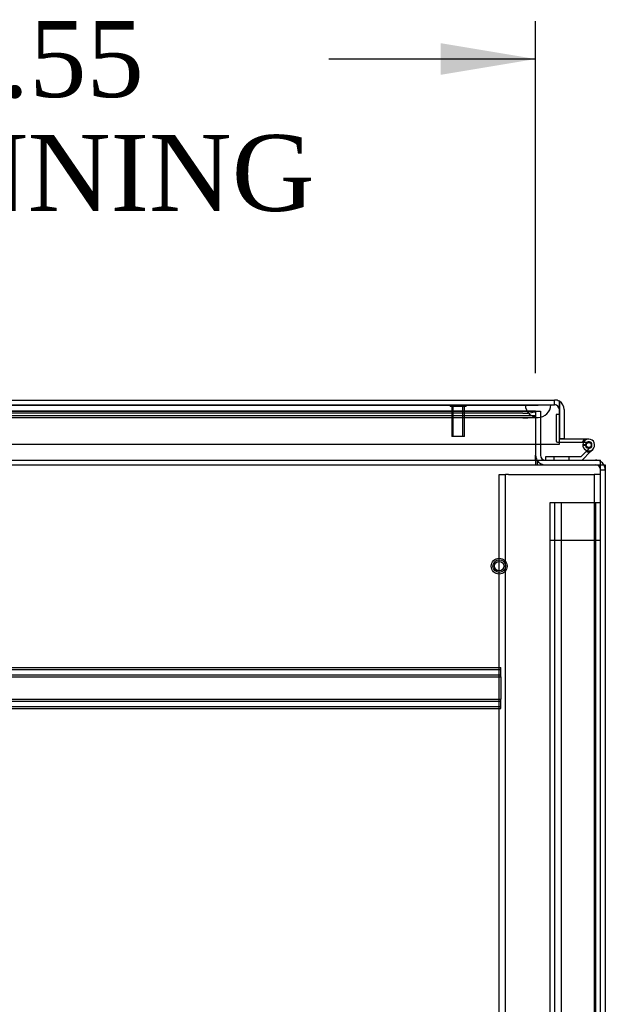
# Model space of a CAD drawing. Header units: inches. Extents: x 1 to 359, y -2 to 239.
# Tile 23 of 68: x 122 to 134, y 22 to 41. Entities that reach past the tile are written whole.
import ezdxf
from ezdxf.enums import TextEntityAlignment as Align
from ezdxf.lldxf.tags import DXFTag

# ---------------------------------------------------------------- set-up
doc = ezdxf.new("R2010")
doc.units = ezdxf.units.IN
doc.header["$MEASUREMENT"] = 0
for name, color, linetype in [('COM50677-1', 7, 'Continuous'), ('COM53964-2', 7, 'Continuous'), ('COM54746-60', 7, 'Continuous'), ('COM70215', 7, 'Continuous'), ('COM70220', 7, 'Continuous'), ('COM71196-6', 7, 'Continuous'), ('COM71298-6', 7, 'Continuous'), ('COM71299-6', 7, 'Continuous'), ('COM71301-6', 7, 'Continuous'), ('Default', 7, 'Continuous'), ('STD26258', 7, 'Continuous')]:
    doc.layers.add(name, color=color, linetype=linetype)
doc.styles.add('SEACAD_Times_New_Roman', font='times.ttf')
tags = doc.linetypes.add('HIDDEN2', pattern=[0.1875, 0.125, -0.0625]).pattern_tags.tags
tags[6:7] = [DXFTag(74, 4), DXFTag(75, 0), DXFTag(340, '0'), DXFTag(46, 0.0), DXFTag(50, 0.0), DXFTag(44, 0.0), DXFTag(45, 0.0)]
tags[4:5] = [DXFTag(74, 4), DXFTag(75, 0), DXFTag(340, '0'), DXFTag(46, 0.0), DXFTag(50, 0.0), DXFTag(44, 0.0), DXFTag(45, 0.0)]
doc.dimstyles.new('HAMMOND_(STH_-_300x200)', dxfattribs={"dimtxt": 1.5, "dimasz": 1.875, "dimexe": 0.75, "dimexo": 0.75, "dimgap": 0.375, "dimtad": 0, "dimtih": 1, "dimtoh": 1, "dimzin": 0, "dimdsep": 46, "dimtxsty": 'SEACAD_Times_New_Roman', "dimblk1": '_SE_FILLED', "dimblk2": '_SE_FILLED', "dimsah": 1, "dimcen": 0.75, "dimadec": 0, "dimazin": 0, "dimtfac": 0.8, "dimtofl": 0, "dimtmove": 0, "dimatfit": 3, "dimfxl": 1, "dimtolj": 1, "dimtzin": 0, "dimarcsym": 0})

# ---------------------------------------------------------------- blocks, each defined once
blk = doc.blocks.new('SE2')
at = {"layer": 'COM50677-1', "color": 7, "linetype": 'HIDDEN2'}
for p, q in [((131.551, 32.22), (131.676, 32.22)), ((131.551, 8.72), (131.551, 32.22)), ((131.676, 8.72), (131.676, 32.22)), ((131.736, 32.22), (131.676, 32.22)), ((131.736, 32.22), (133.366, 32.22)), ((133.366, 32.22), (133.426, 32.22)), ((133.426, 32.22), (133.426, 8.72)), ((133.551, 32.22), (133.426, 32.22))]:
    blk.add_line(p, q, dxfattribs=at)
at = {"layer": 'COM53964-2', "color": 7, "linetype": 'HIDDEN2'}
for p, q in [((132.689, 31.66), (132.551, 31.66)), ((132.551, 31.66), (132.551, 9.285)), ((132.646, 31.66), (132.646, 9.285)), ((133.413, 31.66), (132.689, 31.66)), ((132.772, 31.66), (132.772, 9.285)), ((133.551, 31.66), (133.413, 31.66)), ((133.456, 31.66), (133.456, 9.285)), ((132.689, 30.912), (132.551, 30.912)), ((133.413, 30.912), (132.689, 30.912)), ((133.551, 30.912), (133.413, 30.912))]:
    blk.add_line(p, q, dxfattribs=at)
at = {"layer": 'COM54746-60', "color": 7, "linetype": 'HIDDEN2'}
for p, q in [((132.677, 33.404), (132.677, 32.88)), ((132.739, 33.404), (132.677, 33.404)), ((132.702, 32.855), (132.739, 32.855)), ((133.202, 32.8), (133.264, 32.8)), ((133.265, 32.805), (133.257, 32.805)), ((133.281, 32.855), (133.319, 32.855)), ((133.356, 32.758), (133.285, 32.688)), ((132.628, 32.564), (132.628, 32.502)), ((132.932, 32.502), (132.932, 32.564))]:
    blk.add_line(p, q, dxfattribs=at)
at = {"layer": 'COM54746-60', "color": 7, "linetype": 'Continuous'}
for p, q in [((132.739, 33.404), (132.739, 33.404)), ((132.739, 32.917), (132.739, 32.919)), ((133.319, 32.917), (132.739, 32.917)), ((132.739, 32.855), (133.281, 32.855)), ((133.257, 32.805), (133.203, 32.81)), ((133.257, 32.812), (133.257, 32.787)), ((133.285, 32.688), (133.271, 32.674)), ((133.332, 32.862), (133.307, 32.862)), ((133.307, 32.737), (133.332, 32.737)), ((133.354, 32.669), (133.398, 32.713)), ((133.382, 32.787), (133.382, 32.812)), ((132.467, 32.564), (132.467, 32.502)), ((133.161, 32.564), (132.467, 32.564)), ((133.271, 32.674), (133.161, 32.564)), ((133.187, 32.502), (133.354, 32.669))]:
    blk.add_line(p, q, dxfattribs=at)
at = {"layer": 'COM54746-60', "color": 7, "linetype": 'HIDDEN2'}
blk.add_circle((133.319, 32.8), 0.05, dxfattribs=at)
for centre, radius, start, end in [((132.702, 32.88), 0.025, 180, 270), ((133.319, 32.8), 0.135, 119.9264, 155.9579), ((133.319, 32.8), 0.117, 90, 151.9602), ((133.319, 32.8), 0.055, 174.7841, 90), ((133.319, 32.8), 0.055, 90, 174.7841)]:
    blk.add_arc(centre, radius, start, end, dxfattribs=at)
at = {"layer": 'COM54746-60', "color": 7, "linetype": 'Continuous'}
for centre, radius, start, end in [((133.319, 32.8), 0.117, 174.7841, 90), ((133.319, 32.8), 0.117, 151.9602, 174.7841), ((133.307, 32.812), 0.05, 90, 180), ((133.307, 32.787), 0.05, 180, 270), ((133.332, 32.812), 0.05, 0, 90), ((133.332, 32.787), 0.05, 270, 0), ((133.319, 32.8), 0.135, 248.9858, 284.9706)]:
    blk.add_arc(centre, radius, start, end, dxfattribs=at)
at = {"layer": 'COM70215', "color": 7, "linetype": 'HIDDEN2'}
for p, q in [((112.084, 28.407), (131.584, 28.407)), ((131.584, 28.364), (131.584, 28.407)), ((112.084, 28.367), (131.584, 28.367)), ((112.084, 28.259), (131.584, 28.259)), ((112.084, 28.219), (131.584, 28.219)), ((131.584, 28.262), (131.584, 28.364)), ((131.584, 28.219), (131.584, 28.262)), ((131.584, 28.219), (131.584, 27.782)), ((112.084, 27.782), (131.584, 27.782)), ((112.084, 27.742), (131.584, 27.742)), ((112.084, 27.634), (131.584, 27.634)), ((131.584, 27.739), (131.584, 27.782)), ((131.584, 27.637), (131.584, 27.739)), ((131.584, 27.594), (131.584, 27.637)), ((112.084, 27.594), (131.584, 27.594))]:
    blk.add_line(p, q, dxfattribs=at)
at = {"layer": 'COM70220', "color": 7, "linetype": 'HIDDEN2'}
for p, q in [((111.6, 33.593), (132.068, 33.593)), ((111.6, 33.592), (132.068, 33.592)), ((111.6, 33.59), (132.068, 33.59)), ((132.068, 33.593), (132.567, 33.593)), ((132.068, 33.592), (132.567, 33.592)), ((132.068, 33.59), (132.318, 33.59)), ((132.069, 33.593), (132.069, 33.592)), ((132.069, 33.592), (132.318, 33.59)), ((132.318, 33.59), (132.567, 33.592)), ((132.567, 33.592), (132.567, 33.593)), ((111.6, 33.344), (132.068, 33.344)), ((132.068, 33.344), (132.318, 33.344))]:
    blk.add_line(p, q, dxfattribs=at)
blk.add_arc((132.318, 33.594), 0.25, 180, 0, dxfattribs=at)
at = {"layer": 'COM71196-6', "color": 7, "linetype": 'Continuous'}
for p, q in [((111.024, 33.689), (132.644, 33.689)), ((132.739, 33.499), (132.739, 33.663)), ((132.739, 33.663), (132.739, 33.499)), ((132.739, 32.814), (132.739, 33.499)), ((132.739, 33.499), (132.739, 32.919)), ((132.834, 33.499), (132.834, 32.919)), ((132.834, 32.919), (132.739, 32.919)), ((110.929, 32.814), (132.739, 32.814))]:
    blk.add_line(p, q, dxfattribs=at)
at = {"layer": 'COM71196-6', "color": 7, "linetype": 'HIDDEN2'}
for p, q in [((132.644, 33.594), (132.644, 33.689)), ((111.024, 33.594), (132.644, 33.594))]:
    blk.add_line(p, q, dxfattribs=at)
at = {"layer": 'COM71196-6', "color": 7, "linetype": 'Continuous'}
for start, end in [(60, 90), (0, 60)]:
    blk.add_arc((132.644, 33.499), 0.19, start, end, dxfattribs=at)
at = {"layer": 'COM71196-6', "color": 7, "linetype": 'HIDDEN2'}
blk.add_arc((132.644, 33.499), 0.095, 0, 90, dxfattribs=at)
at = {"layer": 'COM71196-6', "color": 7, "linetype": 'Continuous'}
blk.add_ellipse((132.644, 33.499), major_axis=(0, -0.19), ratio=0.999171, start_param=2.617994, end_param=3.141593, dxfattribs=at)
at = {"layer": 'COM71196-6', "color": 7, "linetype": 'HIDDEN2'}
blk.add_ellipse((132.644, 33.499), major_axis=(0, -0.095), ratio=0.999171, start_param=1.570796, end_param=3.141593, dxfattribs=at)
at = {"layer": 'COM71298-6', "color": 7, "linetype": 'HIDDEN2'}
for p, q in [((132.271, 33.471), (111.233, 33.471)), ((132.271, 33.471), (132.271, 33.469)), ((132.271, 33.471), (132.271, 33.469)), ((132.271, 33.376), (111.234, 33.376)), ((132.021, 33.428), (111.483, 33.428)), ((132.021, 33.335), (111.483, 33.335))]:
    blk.add_line(p, q, dxfattribs=at)
for centre in [(132.021, 33.472), (132.021, 33.378)]:
    blk.add_ellipse(centre, major_axis=(0.25, 0), ratio=0.173648, start_param=4.712389, end_param=6.21308, dxfattribs=at)
at = {"layer": 'COM71299-6', "color": 7, "linetype": 'HIDDEN2'}
for p, q in [((111.233, 33.469), (132.271, 33.469)), ((132.271, 33.469), (132.271, 32.814)), ((132.271, 32.502), (132.271, 32.407)), ((132.301, 32.502), (132.301, 32.407)), ((85.681, 32.407), (133.551, 32.407))]:
    blk.add_line(p, q, dxfattribs=at)
at = {"layer": 'COM71299-6', "color": 7, "linetype": 'Continuous'}
for p, q in [((132.271, 32.814), (132.271, 32.597)), ((85.681, 32.502), (133.551, 32.502)), ((132.271, 32.502), (132.271, 32.597)), ((133.551, 32.312), (133.551, 32.502)), ((133.551, 8.537), (133.551, 32.312))]:
    blk.add_line(p, q, dxfattribs=at)
at = {"layer": 'COM71301-6', "color": 7, "linetype": 'HIDDEN2'}
for p, q in [((132.271, 33.469), (132.366, 33.469)), ((132.366, 33.469), (132.366, 32.814)), ((133.551, 32.312), (133.646, 32.312))]:
    blk.add_line(p, q, dxfattribs=at)
at = {"layer": 'COM71301-6', "color": 7, "linetype": 'Continuous'}
for p, q in [((132.366, 32.814), (132.366, 32.597)), ((133.551, 32.407), (133.646, 32.407)), ((133.646, 32.407), (133.646, 8.632))]:
    blk.add_line(p, q, dxfattribs=at)
for centre, radius, start, end in [((132.461, 32.597), 0.19, 180, 210), ((132.461, 32.597), 0.095, 180, 270), ((133.456, 32.312), 0.19, 30, 60)]:
    blk.add_arc(centre, radius, start, end, dxfattribs=at)
at = {"layer": 'COM71301-6', "color": 7, "linetype": 'HIDDEN2'}
for centre, radius, start, end in [((132.461, 32.597), 0.19, 210, 270), ((133.456, 32.312), 0.19, 60, 90), ((133.456, 32.312), 0.095, 0, 90), ((133.456, 32.312), 0.19, 0, 30)]:
    blk.add_arc(centre, radius, start, end, dxfattribs=at)
at = {"layer": 'STD26258', "color": 7, "linetype": 'HIDDEN2'}
for p, q in [((130.583, 33.594), (130.583, 33.562)), ((130.896, 33.562), (130.583, 33.562)), ((130.614, 33.562), (130.614, 32.969)), ((130.645, 32.969), (130.645, 33.562)), ((130.834, 32.969), (130.834, 33.562)), ((130.864, 32.969), (130.864, 33.562)), ((130.896, 33.562), (130.896, 33.594)), ((130.864, 32.969), (130.614, 32.969))]:
    blk.add_line(p, q, dxfattribs=at)
for radius in [0.156, 0.125, 0.0944]:
    blk.add_circle((131.551, 30.407), radius, dxfattribs=at)
blk = doc.blocks.new('DMBLK51')
at = {"layer": 'Default', "linetype": 'Continuous', "transparency": 16777216}
for points in [[(113.595, 40.738), (111.72, 40.425), (113.595, 40.113)], [(130.396, 40.738), (130.396, 40.113), (132.271, 40.425)]]:
    blk.add_hatch(color=7, dxfattribs=at).paths.add_polyline_path(points)
at = {"layer": 'Default', "color": 7, "linetype": 'Continuous', "transparency": 16777216}
for p, q in [((111.72, 34.034), (111.72, 41.175)), ((132.271, 34.219), (132.271, 41.175)), ((115.801, 40.425), (111.72, 40.425)), ((132.271, 40.425), (128.19, 40.425))]:
    blk.add_line(p, q, dxfattribs=at)
at = {"layer": 'Default', "color": 7, "linetype": 'Continuous', "transparency": 16777216, "style": 'SEACAD_Times_New_Roman'}
for s, p in [('20.55', (119.437, 41.175)), ('OPENNING', (116.326, 38.925))]:
    blk.add_text(s, height=1.5, dxfattribs=at).set_placement(p, align=Align.TOP_LEFT)
blk = doc.blocks.new('_SE_FILLED')
at = {"color": 0}
blk.add_line((0, 0), (-1, 0), dxfattribs=at)
blk.add_solid([(0, 0), (-1, -0.1665), (-1, 0.1665), (0, 0)], dxfattribs=at)

msp = doc.modelspace()

# ---------------------------------------------------------------- block references
at = {"layer": 'Default'}
msp.add_blockref('SE2', (0, 0), dxfattribs=at)

# ---------------------------------------------------------------- dimensions: what is measured, and where the dimension line sits
at = {"layer": 'Default', "color": 7, "linetype": 'Continuous'}
dim = msp.add_linear_dim(base=(111.72, 40.425), p1=(132.271, 33.469), p2=(111.72, 33.284), text='\\A1;<>\\POPENNING', dimstyle='HAMMOND_(STH_-_300x200)', dxfattribs=at)
dim.commit()
dim.dimension.update_dxf_attribs({"geometry": 'DMBLK51', "text_midpoint": (121.996, 40.425), "dimtype": 160})

doc.saveas('drawing.dxf')
